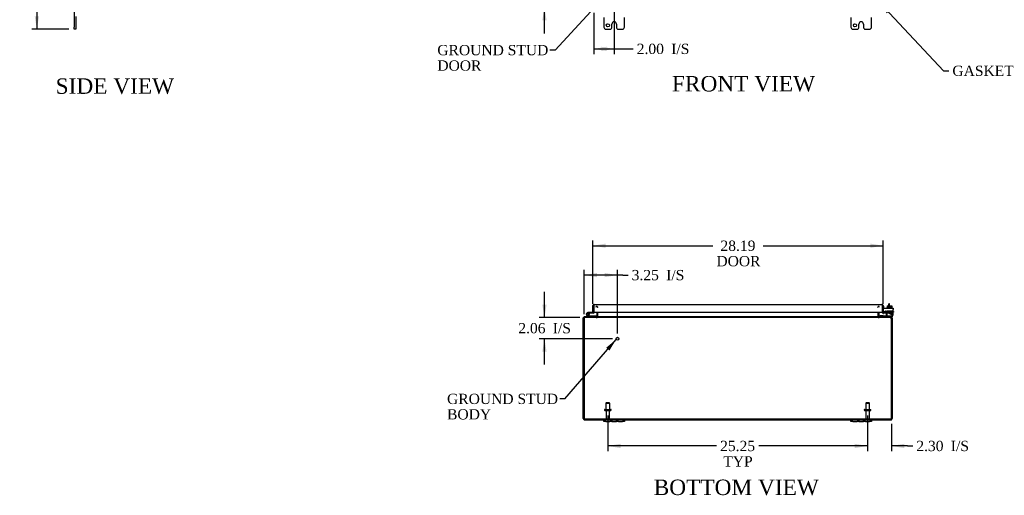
# Model space of a CAD drawing. Header units: inches. Extents: x 15 to 237, y 5 to 158.
# Tile 1 of 9: x 16 to 112, y 5 to 51. Entities that reach past the tile are written whole.
import ezdxf
from ezdxf.enums import TextEntityAlignment as Align

# ---------------------------------------------------------------- set-up
doc = ezdxf.new("R2010")
doc.units = ezdxf.units.IN
doc.header["$MEASUREMENT"] = 0
for name, color, linetype in [('COM40153-1', 7, 'CONTINUOUS'), ('COM40153-2', 7, 'CONTINUOUS'), ('COM42667', 7, 'CONTINUOUS'), ('COM42780', 7, 'CONTINUOUS'), ('COM48455', 7, 'CONTINUOUS'), ('COM71782-5', 7, 'CONTINUOUS'), ('DEFAULT', 7, 'CONTINUOUS'), ('FET07710', 7, 'CONTINUOUS'), ('HNG10620-44B', 7, 'CONTINUOUS'), ('HNG10620-44C', 7, 'CONTINUOUS'), ('HNG10620-44P', 7, 'CONTINUOUS'), ('SCC19011', 7, 'CONTINUOUS'), ('STD21878', 7, 'CONTINUOUS'), ('STD26094', 7, 'CONTINUOUS'), ('WAF25035', 7, 'CONTINUOUS')]:
    doc.layers.add(name, color=color, linetype=linetype)
doc.styles.add('SEACAD_TIMES_NEW_ROMAN', font='times.ttf')

# ---------------------------------------------------------------- blocks, each defined once
blk = doc.blocks.new('SEANNOT_GROUP1')
at = {"layer": 'DEFAULT', "linetype": 'Continuous'}
blk.add_hatch(color=136, dxfattribs=at).paths.add_polyline_path([(73.154, 18.947), (73.814, 20.029), (72.839, 19.219)])
at = {"layer": 'DEFAULT', "color": 136, "linetype": 'Continuous'}
blk.add_line((68.825, 14.251), (68.325, 14.251), dxfattribs=at)
blk.add_lwpolyline([(68.825, 14.251), (73.814, 20.029)], dxfattribs=at)
at = {"layer": 'DEFAULT', "color": 136, "linetype": 'Continuous', "style": 'SEACAD_TIMES_NEW_ROMAN'}
for s, p in [('GROUND STUD', (57.382, 14.751)), ('BODY', (57.382, 13.251))]:
    blk.add_text(s, height=1, dxfattribs=at).set_placement(p, align=Align.TOP_LEFT)
blk = doc.blocks.new('SEANNOT_GROUP2')
at = {"layer": 'DEFAULT', "linetype": 'Continuous'}
blk.add_hatch(color=136, dxfattribs=at).paths.add_polyline_path([(72.954, 53.348), (73.647, 54.409), (72.648, 53.63)])
at = {"layer": 'DEFAULT', "color": 136, "linetype": 'Continuous'}
blk.add_line((67.881, 48.142), (67.381, 48.142), dxfattribs=at)
blk.add_lwpolyline([(67.881, 48.142), (73.647, 54.409)], dxfattribs=at)
at = {"layer": 'DEFAULT', "color": 136, "linetype": 'Continuous', "style": 'SEACAD_TIMES_NEW_ROMAN'}
for s, p in [('GROUND STUD', (56.438, 48.642)), ('DOOR', (56.438, 47.142))]:
    blk.add_text(s, height=1, dxfattribs=at).set_placement(p, align=Align.TOP_LEFT)
blk = doc.blocks.new('SEANNOT_GROUP3')
at = {"layer": 'DEFAULT', "linetype": 'Continuous'}
blk.add_hatch(color=136, dxfattribs=at).paths.add_polyline_path([(100.4, 52.005), (99.393, 52.774), (100.097, 51.72)])
at = {"layer": 'DEFAULT', "color": 136, "linetype": 'Continuous'}
blk.add_line((105.627, 46.13), (106.127, 46.13), dxfattribs=at)
blk.add_lwpolyline([(105.627, 46.13), (99.393, 52.774)], dxfattribs=at)
at = {"layer": 'DEFAULT', "color": 136, "linetype": 'Continuous', "style": 'SEACAD_TIMES_NEW_ROMAN'}
blk.add_text('GASKET', height=1, dxfattribs=at).set_placement((106.477, 46.63), align=Align.TOP_LEFT)
blk = doc.blocks.new('GDIMGGROUP1')
at = {"layer": 'DEFAULT', "linetype": 'Continuous'}
for points in [[(66.637, 55.52), (66.846, 54.27), (67.054, 55.52)], [(66.637, 51.02), (67.054, 51.02), (66.846, 52.27)]]:
    blk.add_hatch(color=136, dxfattribs=at).paths.add_polyline_path(points)
at = {"layer": 'DEFAULT', "color": 136, "linetype": 'Continuous'}
for p, q in [((66.846, 54.27), (66.846, 56.77)), ((73.126, 54.27), (66.346, 54.27)), ((71.126, 52.27), (66.346, 52.27)), ((66.846, 49.77), (66.846, 52.27))]:
    blk.add_line(p, q, dxfattribs=at)
at = {"layer": 'DEFAULT', "color": 136, "linetype": 'Continuous', "style": 'SEACAD_TIMES_NEW_ROMAN'}
for s, p in [('2.00', (64.304, 53.77)), ('I/S', (67.658, 53.77))]:
    blk.add_text(s, height=1, dxfattribs=at).set_placement(p, align=Align.TOP_LEFT)
blk = doc.blocks.new('GDIMGGROUP3')
at = {"layer": 'DEFAULT', "linetype": 'Continuous'}
for points in [[(17.324, 99.175), (17.741, 99.175), (17.533, 100.425)], [(17.324, 51.425), (17.533, 50.175), (17.741, 51.425)]]:
    blk.add_hatch(color=136, dxfattribs=at).paths.add_polyline_path(points)
at = {"layer": 'DEFAULT', "color": 136, "linetype": 'Continuous'}
for p, q in [((20.642, 100.425), (17.033, 100.425)), ((17.533, 100.425), (17.533, 76.15)), ((17.533, 74.8), (17.533, 50.175)), ((20.642, 50.175), (17.033, 50.175))]:
    blk.add_line(p, q, dxfattribs=at)
at = {"layer": 'DEFAULT', "color": 136, "linetype": 'Continuous', "style": 'SEACAD_TIMES_NEW_ROMAN'}
blk.add_text('50.25', height=1, dxfattribs=at).set_placement((15.827, 75.8), align=Align.TOP_LEFT)
blk = doc.blocks.new('GDIMGGROUP4')
at = {"layer": 'DEFAULT', "linetype": 'Continuous'}
for points in [[(74.242, 9.468), (74.242, 9.885), (72.992, 9.676)], [(96.992, 9.468), (98.242, 9.676), (96.992, 9.885)]]:
    blk.add_hatch(color=136, dxfattribs=at).paths.add_polyline_path(points)
at = {"layer": 'DEFAULT', "color": 136, "linetype": 'Continuous'}
for p, q in [((72.992, 12.633), (72.992, 9.176)), ((98.242, 12.633), (98.242, 9.176)), ((83.561, 9.676), (72.992, 9.676)), ((98.242, 9.676), (87.673, 9.676))]:
    blk.add_line(p, q, dxfattribs=at)
at = {"layer": 'DEFAULT', "color": 136, "linetype": 'Continuous', "style": 'SEACAD_TIMES_NEW_ROMAN'}
for s, p in [('25.25', (83.911, 10.176)), ('TYP', (84.219, 8.676))]:
    blk.add_text(s, height=1, dxfattribs=at).set_placement(p, align=Align.TOP_LEFT)
blk = doc.blocks.new('GDIMGGROUP11')
at = {"layer": 'DEFAULT', "linetype": 'Continuous'}
for points in [[(72.804, 29.342), (71.554, 29.134), (72.804, 28.925)], [(98.492, 29.342), (98.492, 28.925), (99.742, 29.134)]]:
    blk.add_hatch(color=136, dxfattribs=at).paths.add_polyline_path(points)
at = {"layer": 'DEFAULT', "color": 136, "linetype": 'Continuous'}
for p, q in [((71.554, 23.483), (71.554, 29.634)), ((71.554, 29.134), (83.201, 29.134)), ((88.095, 29.134), (99.742, 29.134)), ((99.742, 23.497), (99.742, 29.634))]:
    blk.add_line(p, q, dxfattribs=at)
at = {"layer": 'DEFAULT', "color": 136, "linetype": 'Continuous', "style": 'SEACAD_TIMES_NEW_ROMAN'}
for s, p in [('28.19', (83.942, 29.634)), ('DOOR', (83.551, 28.134))]:
    blk.add_text(s, height=1, dxfattribs=at).set_placement(p, align=Align.TOP_LEFT)
blk = doc.blocks.new('GDIMGGROUP14')
at = {"layer": 'DEFAULT', "linetype": 'Continuous'}
for points in [[(96.992, 9.468), (98.242, 9.676), (96.992, 9.885)], [(101.795, 9.468), (101.795, 9.885), (100.545, 9.676)]]:
    blk.add_hatch(color=136, dxfattribs=at).paths.add_polyline_path(points)
at = {"layer": 'DEFAULT', "color": 136, "linetype": 'Continuous'}
for p, q in [((98.242, 12.633), (98.242, 9.176)), ((100.545, 11.832), (100.545, 9.176)), ((98.242, 9.676), (95.742, 9.676)), ((102.12, 9.676), (100.545, 9.676)), ((102.12, 9.676), (102.62, 9.676))]:
    blk.add_line(p, q, dxfattribs=at)
at = {"layer": 'DEFAULT', "color": 136, "linetype": 'Continuous', "style": 'SEACAD_TIMES_NEW_ROMAN'}
for s, p in [('2.30', (102.97, 10.176)), ('I/S', (106.324, 10.176))]:
    blk.add_text(s, height=1, dxfattribs=at).set_placement(p, align=Align.TOP_LEFT)
blk = doc.blocks.new('GDIMGGROUP15')
at = {"layer": 'DEFAULT', "linetype": 'Continuous'}
for points in [[(72.876, 48.052), (72.876, 48.469), (71.626, 48.261)], [(72.376, 48.052), (73.626, 48.261), (72.376, 48.469)]]:
    blk.add_hatch(color=136, dxfattribs=at).paths.add_polyline_path(points)
at = {"layer": 'DEFAULT', "color": 136, "linetype": 'Continuous'}
for p, q in [((73.626, 53.77), (73.626, 47.761)), ((71.626, 51.77), (71.626, 47.761)), ((71.626, 48.261), (74.959, 48.261)), ((74.959, 48.261), (75.459, 48.261))]:
    blk.add_line(p, q, dxfattribs=at)
at = {"layer": 'DEFAULT', "color": 136, "linetype": 'Continuous', "style": 'SEACAD_TIMES_NEW_ROMAN'}
for s, p in [('I/S', (79.163, 48.761)), ('2.00', (75.809, 48.761))]:
    blk.add_text(s, height=1, dxfattribs=at).set_placement(p, align=Align.TOP_LEFT)
blk = doc.blocks.new('GDIMGGROUP16')
at = {"layer": 'DEFAULT', "linetype": 'Continuous'}
for points in [[(71.939, 26.488), (70.689, 26.28), (71.939, 26.072)], [(72.689, 26.488), (72.689, 26.072), (73.939, 26.28)]]:
    blk.add_hatch(color=136, dxfattribs=at).paths.add_polyline_path(points)
at = {"layer": 'DEFAULT', "color": 136, "linetype": 'Continuous'}
for p, q in [((70.689, 22.498), (70.689, 26.78)), ((74.468, 26.28), (70.689, 26.28)), ((73.939, 20.592), (73.939, 26.78)), ((74.468, 26.28), (74.968, 26.28))]:
    blk.add_line(p, q, dxfattribs=at)
at = {"layer": 'DEFAULT', "color": 136, "linetype": 'Continuous', "style": 'SEACAD_TIMES_NEW_ROMAN'}
for s, p in [('3.25', (75.318, 26.78)), ('I/S', (78.672, 26.78))]:
    blk.add_text(s, height=1, dxfattribs=at).set_placement(p, align=Align.TOP_LEFT)
blk = doc.blocks.new('GDIMGGROUP17')
at = {"layer": 'DEFAULT', "linetype": 'Continuous'}
for points in [[(66.637, 23.402), (66.846, 22.152), (67.054, 23.402)], [(66.637, 18.842), (67.054, 18.842), (66.846, 20.092)]]:
    blk.add_hatch(color=136, dxfattribs=at).paths.add_polyline_path(points)
at = {"layer": 'DEFAULT', "color": 136, "linetype": 'Continuous'}
for p, q in [((66.846, 22.152), (66.846, 24.652)), ((70.295, 22.152), (66.346, 22.152)), ((73.439, 20.092), (66.346, 20.092)), ((66.846, 17.592), (66.846, 20.092))]:
    blk.add_line(p, q, dxfattribs=at)
at = {"layer": 'DEFAULT', "color": 136, "linetype": 'Continuous', "style": 'SEACAD_TIMES_NEW_ROMAN'}
for s, p in [('2.06', (64.304, 21.622)), ('I/S', (67.658, 21.622))]:
    blk.add_text(s, height=1, dxfattribs=at).set_placement(p, align=Align.TOP_LEFT)

msp = doc.modelspace()

# ---------------------------------------------------------------- linework, layer by layer
at = {"layer": 'COM40153-1', "color": 7}
for p, q in [((100.295, 23.296), (100.295, 23.474)), ((100.367, 23.474), (100.295, 23.474)), ((100.367, 23.296), (100.367, 23.474))]:
    msp.add_line(p, q, dxfattribs=at)
at = {"layer": 'COM40153-2', "color": 7}
for p, q in [((99.814, 23.262), (99.742, 23.262)), ((99.814, 23.07), (99.814, 23.262)), ((100.027, 22.662), (99.868, 22.662)), ((100.019, 22.734), (99.915, 22.734)), ((100.742, 22.734), (100.713, 22.734)), ((100.713, 22.662), (100.742, 22.662)), ((100.742, 22.734), (100.742, 22.662))]:
    msp.add_line(p, q, dxfattribs=at)
msp.add_arc((99.85, 22.77), 0.108, 180, 186.85453, dxfattribs=at)
at = {"layer": 'COM42667', "color": 7}
for p, q in [((99.743, 23.07), (100.713, 23.07)), ((99.743, 22.927), (99.743, 23.07)), ((100.713, 23.07), (100.713, 22.927)), ((99.743, 22.927), (99.743, 22.671)), ((99.857, 22.644), (99.916, 22.736)), ((100.027, 22.704), (100.027, 22.444)), ((100.376, 22.532), (100.491, 22.694)), ((100.376, 22.504), (100.376, 22.532)), ((100.486, 22.504), (100.376, 22.504)), ((100.486, 22.645), (100.407, 22.532)), ((100.407, 22.532), (100.486, 22.532)), ((100.486, 22.532), (100.486, 22.645)), ((100.486, 22.444), (100.486, 22.504)), ((100.516, 22.444), (100.486, 22.444)), ((100.491, 22.694), (100.516, 22.694)), ((100.516, 22.694), (100.516, 22.532)), ((100.516, 22.532), (100.55, 22.532)), ((100.55, 22.504), (100.516, 22.504)), ((100.516, 22.504), (100.516, 22.444)), ((100.55, 22.532), (100.55, 22.504)), ((100.713, 22.444), (100.713, 22.927))]:
    msp.add_line(p, q, dxfattribs=at)
for centre, radius, start, end in [((99.803, 22.671), 0.06, 180, 202.199), ((99.967, 22.704), 0.06, 0, 147.15449), ((100.152, 22.444), 0.125, 180, 270), ((100.588, 22.444), 0.125, 270, 0)]:
    msp.add_arc(centre, radius, start, end, dxfattribs=at)
at = {"layer": 'COM42780', "color": 7}
for p, q in [((99.314, 22.316), (99.381, 22.383)), ((99.314, 22.316), (99.365, 22.266)), ((99.381, 22.383), (99.432, 22.333)), ((99.466, 22.319), (100.364, 22.319)), ((99.499, 22.318), (99.499, 22.319)), ((99.559, 22.318), (99.499, 22.318)), ((99.559, 22.318), (99.559, 22.319)), ((99.587, 22.318), (99.559, 22.318)), ((99.587, 22.318), (99.587, 22.319)), ((99.749, 22.318), (99.587, 22.318)), ((99.7, 22.318), (99.7, 22.319)), ((99.749, 22.318), (99.749, 22.319)), ((100.114, 22.796), (100.614, 22.796)), ((100.114, 22.71), (100.114, 22.796)), ((100.114, 22.656), (100.114, 22.71)), ((100.114, 22.71), (100.114, 22.24)), ((100.114, 22.701), (100.614, 22.701)), ((100.169, 22.701), (100.169, 22.606)), ((100.169, 22.606), (100.559, 22.606)), ((100.239, 22.796), (100.239, 22.606)), ((100.258, 22.796), (100.258, 22.606)), ((100.364, 22.319), (100.614, 22.319)), ((100.471, 22.606), (100.471, 22.796)), ((100.489, 22.796), (100.489, 22.606)), ((100.614, 22.224), (100.509, 22.224)), ((100.559, 22.606), (100.559, 22.701)), ((100.614, 22.656), (100.614, 22.796)), ((100.614, 22.366), (100.614, 22.656)), ((100.614, 22.322), (100.614, 22.366)), ((100.614, 22.319), (100.614, 22.322)), ((100.614, 22.319), (100.614, 22.224))]:
    msp.add_line(p, q, dxfattribs=at)
for radius in [0.143, 0.048]:
    msp.add_arc((99.466, 22.367), radius, 225, 270, dxfattribs=at)
msp.add_ellipse((99.864, 23.324), major_axis=(0, -14.322), ratio=0.017455, start_param=1.503851, end_param=1.524085, dxfattribs=at)
for points, knots in [([(100.106, 22.319), (100.107, 22.319), (100.109, 22.32), (100.11, 22.324), (100.111, 22.325), (100.111, 22.326)], [0, 0, 0, 0, 0.25, 0.25, 0.3597521, 0.3597521, 0.3597521, 0.3597521]), ([(100.114, 22.24), (100.114, 22.234), (100.113, 22.231), (100.111, 22.225), (100.108, 22.224), (100.106, 22.224)], [0, 0, 0, 0, 0.5, 0.5, 1, 1, 1, 1]), ([(100.111, 22.326), (100.111, 22.326), (100.111, 22.327), (100.111, 22.328), (100.112, 22.33), (100.113, 22.337), (100.113, 22.342), (100.113, 22.354), (100.113, 22.36), (100.113, 22.366)], [0.3597521, 0.3597521, 0.3597521, 0.3597521, 0.375, 0.375, 0.5, 0.5, 0.75, 0.75, 1, 1, 1, 1])]:
    msp.add_open_spline(points, degree=3, knots=knots, dxfattribs=at)
at = {"layer": 'COM48455', "color": 7}
for p, q in [((71.884, 23.165), (71.884, 23.237)), ((71.933, 23.165), (71.933, 23.237)), ((71.969, 23.159), (71.986, 23.166)), ((72.017, 23.141), (72.017, 23.166)), ((99.217, 23.141), (99.217, 23.166)), ((99.266, 23.159), (99.249, 23.166)), ((99.302, 23.165), (99.302, 23.237)), ((99.35, 23.165), (99.35, 23.237)), ((70.689, 22.116), (70.617, 22.116)), ((70.617, 21.998), (70.617, 22.116)), ((70.689, 22.116), (70.689, 21.998)), ((70.706, 22.146), (70.725, 22.152)), ((70.725, 22.224), (70.795, 22.224)), ((70.725, 22.152), (70.725, 22.224)), ((70.795, 22.152), (70.725, 22.152)), ((70.795, 22.152), (70.762, 22.146)), ((70.795, 22.152), (70.795, 22.224)), ((100.44, 22.224), (70.795, 22.224)), ((100.44, 22.152), (70.795, 22.152)), ((71.884, 22.224), (71.884, 22.152)), ((71.919, 22.25), (71.981, 22.232)), ((71.92, 22.667), (71.92, 22.26)), ((71.943, 22.224), (71.943, 22.152)), ((71.981, 22.232), (71.988, 22.23)), ((71.992, 22.667), (71.992, 22.26)), ((72.017, 22.26), (72.017, 22.667)), ((72.017, 22.25), (72.017, 22.26)), ((72.017, 22.25), (72.017, 22.23)), ((99.217, 22.667), (99.217, 22.26)), ((99.217, 22.26), (99.217, 22.25)), ((99.217, 22.25), (99.217, 22.23)), ((99.242, 22.667), (99.242, 22.26)), ((99.253, 22.232), (99.247, 22.23)), ((99.316, 22.25), (99.253, 22.232)), ((99.291, 22.224), (99.291, 22.152)), ((99.314, 22.667), (99.314, 22.26)), ((99.35, 22.224), (99.35, 22.152)), ((100.509, 22.224), (100.44, 22.224)), ((100.44, 22.152), (100.44, 22.224)), ((100.44, 22.152), (100.473, 22.146)), ((100.509, 22.152), (100.44, 22.152)), ((100.473, 22.146), (100.44, 22.152)), ((100.509, 22.152), (100.509, 22.224)), ((100.509, 22.152), (100.529, 22.146)), ((100.545, 22.116), (100.617, 22.116)), ((100.545, 21.998), (100.545, 22.116)), ((100.617, 22.116), (100.617, 21.998)), ((70.617, 12.332), (70.617, 21.998)), ((70.689, 12.332), (70.689, 21.998)), ((70.689, 21.998), (70.689, 12.332)), ((100.545, 21.998), (100.545, 12.332)), ((100.545, 12.332), (100.545, 21.998)), ((100.617, 21.998), (100.617, 12.332)), ((70.689, 12.23), (70.689, 12.332)), ((70.689, 12.332), (70.689, 12.23)), ((70.725, 12.296), (100.509, 12.296)), ((70.725, 12.296), (70.725, 12.224)), ((70.725, 12.224), (72.617, 12.224)), ((74.617, 12.224), (96.617, 12.224)), ((98.617, 12.224), (100.509, 12.224)), ((100.509, 12.296), (100.509, 12.224)), ((100.545, 12.23), (100.545, 12.332)), ((100.545, 12.332), (100.545, 12.23))]:
    msp.add_line(p, q, dxfattribs=at)
for centre, radius, start, end in [((71.884, 23.129), 0.108, 19.78209, 90), ((71.884, 23.129), 0.108, 13.01739, 19.78209), ((99.35, 23.129), 0.108, 160.21791, 166.98261), ((99.35, 23.129), 0.108, 90, 160.21791), ((70.725, 22.116), 0.108, 122.6431, 180), ((70.725, 22.115), 0.109, 90.0913, 122.55179), ((70.725, 22.116), 0.036, 122.6431, 180), ((70.939, 21.998), 0.25, 151.84537, 180), ((70.794, 22.055), 0.0967, 109.5275, 141.02085), ((70.799, 22.176), 0.0479, 94.85782, 140.20267), ((71.884, 22.26), 0.036, 270.0001, 343.77941), ((71.884, 22.26), 0.108, 269.99999, 343.77952), ((71.884, 22.26), 0.036, 343.77952, 360), ((71.935, 22.366), 0.142, 273.34422, 305.31066), ((71.884, 22.26), 0.108, 343.77952, 360), ((99.3, 22.366), 0.142, 234.68933, 266.65579), ((99.35, 22.26), 0.108, 180, 196.22048), ((99.35, 22.26), 0.108, 196.22048, 270), ((99.35, 22.26), 0.036, 180, 196.22048), ((99.35, 22.26), 0.036, 196.22059, 269.9999), ((100.436, 22.176), 0.0479, 39.79733, 85.14218), ((100.436, 22.176), 0.0479, 39.79733, 85.14218), ((100.301, 22.07), 0.219, 11.9896, 38.4732), ((100.44, 22.055), 0.0967, 38.97915, 70.4725), ((100.509, 22.115), 0.109, 57.44821, 89.9087), ((100.295, 21.998), 0.25, 0, 28.15463), ((100.509, 22.116), 0.036, 0, 57.3569), ((100.509, 22.116), 0.108, 0, 57.3569), ((70.725, 12.332), 0.108, 180, 250.52878), ((70.725, 12.332), 0.036, 180, 270), ((70.725, 12.332), 0.108, 250.52878, 270), ((100.509, 12.332), 0.036, 270, 360), ((100.509, 12.332), 0.108, 270, 289.47122), ((100.509, 12.332), 0.108, 289.47122, 360)]:
    msp.add_arc(centre, radius, start, end, dxfattribs=at)
for centre, major_axis, start_param, end_param in [((70.725, 12.332), (0, 0.036), 1.570796, 3.141593), ((70.725, 12.332), (0, 0.108), 2.801756, 3.141593), ((100.509, 12.332), (0, 0.036), 3.141593, 4.712389), ((100.509, 12.332), (0, 0.108), 3.141593, 3.48143)]:
    msp.add_ellipse(centre, major_axis=major_axis, ratio=0.997813, start_param=start_param, end_param=end_param, dxfattribs=at)
for points, knots in [([(72.017, 23.166), (72.01, 23.176), (72.003, 23.186), (71.989, 23.203), (71.982, 23.211), (71.968, 23.224), (71.961, 23.229), (71.947, 23.235), (71.94, 23.237), (71.933, 23.237)], [0, 0, 0, 0, 0.25, 0.25, 0.5, 0.5, 0.75, 0.75, 1, 1, 1, 1]), ([(71.975, 23.217), (71.982, 23.211), (71.989, 23.203), (72.003, 23.186), (72.01, 23.176), (72.017, 23.166)], [0.5, 0.5, 0.5, 0.5, 0.75, 0.75, 1, 1, 1, 1]), ([(99.302, 23.237), (99.295, 23.237), (99.288, 23.235), (99.274, 23.229), (99.267, 23.224), (99.253, 23.211), (99.246, 23.203), (99.232, 23.186), (99.224, 23.176), (99.217, 23.166)], [0, 0, 0, 0, 0.25, 0.25, 0.5, 0.5, 0.75, 0.75, 1, 1, 1, 1]), ([(70.762, 22.207), (70.761, 22.206), (70.759, 22.204), (70.756, 22.2), (70.752, 22.196), (70.75, 22.191), (70.747, 22.187), (70.744, 22.182), (70.741, 22.176), (70.737, 22.168), (70.733, 22.158), (70.729, 22.146), (70.725, 22.135), (70.722, 22.126), (70.72, 22.119), (70.719, 22.116)], [0, 0, 0, 0, 0.058508, 0.117588, 0.177234, 0.23744, 0.298196, 0.359495, 0.421327, 0.483683, 0.609872, 0.738031, 0.824554, 0.911887, 1, 1, 1, 1]), ([(72.017, 22.23), (72.011, 22.219), (72.005, 22.208), (71.993, 22.189), (71.986, 22.181), (71.974, 22.167), (71.968, 22.161), (71.956, 22.154), (71.949, 22.152), (71.943, 22.152)], [0, 0, 0, 0, 0.25, 0.25, 0.5, 0.5, 0.75, 0.75, 1, 1, 1, 1]), ([(71.943, 22.152), (71.949, 22.152), (71.956, 22.154), (71.968, 22.161), (71.974, 22.167), (71.986, 22.181), (71.993, 22.189), (72.005, 22.208), (72.011, 22.219), (72.017, 22.23)], [0, 0, 0, 0, 0.25, 0.25, 0.5, 0.5, 0.75, 0.75, 1, 1, 1, 1]), ([(99.217, 22.23), (99.224, 22.219), (99.23, 22.208), (99.242, 22.189), (99.248, 22.181), (99.261, 22.167), (99.267, 22.161), (99.279, 22.154), (99.285, 22.152), (99.291, 22.152)], [0, 0, 0, 0, 0.25, 0.25, 0.5, 0.5, 0.75, 0.75, 1, 1, 1, 1])]:
    msp.add_open_spline(points, degree=3, knots=knots, dxfattribs=at)
at = {"layer": 'COM71782-5', "color": 7}
for p, q in [((71.554, 22.639), (71.554, 23.326)), ((71.626, 23.428), (71.626, 23.326)), ((71.626, 23.326), (71.626, 23.428)), ((71.626, 22.639), (71.626, 23.326)), ((71.626, 23.326), (71.626, 22.667)), ((71.662, 23.434), (99.634, 23.434)), ((99.67, 23.326), (99.67, 23.428)), ((99.67, 23.428), (99.67, 23.326)), ((99.67, 22.667), (99.67, 23.326)), ((99.67, 23.326), (99.67, 22.667)), ((99.742, 23.326), (99.742, 22.667)), ((71.554, 22.639), (71.626, 22.639)), ((71.626, 22.667), (99.67, 22.667)), ((99.742, 22.667), (99.67, 22.667)), ((99.755, 22.639), (99.709, 22.584)), ((99.955, 22.662), (99.785, 22.632)), ((99.785, 22.632), (99.797, 22.561)), ((99.967, 22.591), (99.797, 22.561)), ((99.967, 22.591), (99.955, 22.662))]:
    msp.add_line(p, q, dxfattribs=at)
for centre, radius, start, end in [((71.662, 23.326), 0.108, 109.47122, 180), ((71.662, 23.326), 0.108, 90, 109.47122), ((99.634, 23.326), 0.108, 70.52878, 90), ((99.634, 23.326), 0.108, 0, 70.52878), ((99.778, 22.667), 0.108, 180, 230), ((99.778, 22.667), 0.108, 230.00006, 279.99994), ((99.778, 22.667), 0.036, 180, 230), ((99.778, 22.667), 0.036, 230, 280)]:
    msp.add_arc(centre, radius, start, end, dxfattribs=at)
for centre, start_param, end_param in [((71.662, 23.326), 3.141593, 3.48143), ((99.634, 23.326), 2.801756, 3.141593)]:
    msp.add_ellipse(centre, major_axis=(0, -0.108), ratio=0.997813, start_param=start_param, end_param=end_param, dxfattribs=at)
at = {"layer": 'FET07710', "color": 7}
for p, q in [((21.142, 52.488), (21.142, 50.363)), ((21.329, 51.408), (21.329, 50.363)), ((72.617, 51.3), (72.617, 50.363)), ((73.617, 50.893), (73.617, 50.893)), ((74.617, 50.363), (74.617, 51.3)), ((96.617, 51.3), (96.617, 50.363)), ((97.617, 50.893), (97.617, 50.893)), ((98.617, 50.363), (98.617, 51.3)), ((21.142, 50.175), (21.142, 50.363)), ((21.329, 50.175), (21.142, 50.175)), ((21.329, 50.363), (21.329, 50.175)), ((72.805, 50.175), (73.211, 50.175)), ((73.399, 50.363), (73.399, 50.675)), ((73.835, 50.675), (73.835, 50.363)), ((74.023, 50.175), (74.43, 50.175)), ((96.805, 50.175), (97.211, 50.175)), ((97.399, 50.363), (97.399, 50.675)), ((97.835, 50.675), (97.835, 50.363)), ((98.023, 50.175), (98.43, 50.175)), ((72.617, 12.037), (72.617, 12.224)), ((72.617, 12.224), (72.805, 12.224)), ((72.805, 12.037), (72.617, 12.037)), ((72.805, 12.224), (73.211, 12.224)), ((72.805, 12.037), (73.211, 12.037)), ((73.211, 12.224), (73.399, 12.224)), ((73.399, 12.037), (73.211, 12.037)), ((73.399, 12.224), (73.617, 12.224)), ((73.399, 12.224), (73.399, 12.037)), ((73.399, 12.037), (73.617, 12.037)), ((73.617, 12.224), (73.617, 12.224)), ((73.617, 12.224), (73.835, 12.224)), ((73.617, 12.037), (73.835, 12.037)), ((73.617, 12.037), (73.617, 12.037)), ((73.835, 12.037), (73.835, 12.224)), ((73.835, 12.224), (74.023, 12.224)), ((74.023, 12.037), (73.835, 12.037)), ((74.023, 12.224), (74.43, 12.224)), ((74.023, 12.037), (74.43, 12.037)), ((74.43, 12.224), (74.617, 12.224)), ((74.617, 12.037), (74.43, 12.037)), ((74.617, 12.224), (74.617, 12.037)), ((96.617, 12.037), (96.617, 12.224)), ((96.617, 12.224), (96.805, 12.224)), ((96.805, 12.037), (96.617, 12.037)), ((96.805, 12.224), (97.211, 12.224)), ((96.805, 12.037), (97.211, 12.037)), ((97.211, 12.224), (97.399, 12.224)), ((97.399, 12.037), (97.211, 12.037)), ((97.399, 12.224), (97.617, 12.224)), ((97.399, 12.224), (97.399, 12.037)), ((97.399, 12.037), (97.617, 12.037)), ((97.617, 12.224), (97.617, 12.224)), ((97.617, 12.224), (97.835, 12.224)), ((97.617, 12.037), (97.835, 12.037)), ((97.617, 12.037), (97.617, 12.037)), ((97.835, 12.037), (97.835, 12.224)), ((97.835, 12.224), (98.023, 12.224)), ((98.023, 12.037), (97.835, 12.037)), ((98.023, 12.224), (98.43, 12.224)), ((98.023, 12.037), (98.43, 12.037)), ((98.43, 12.224), (98.617, 12.224)), ((98.617, 12.037), (98.43, 12.037)), ((98.617, 12.224), (98.617, 12.037))]:
    msp.add_line(p, q, dxfattribs=at)
for centre in [(73.008, 50.55), (97.008, 50.55)]:
    msp.add_circle(centre, 0.156, dxfattribs=at)
for centre, radius, start, end in [((73.617, 50.675), 0.218, 90, 180), ((73.617, 50.675), 0.218, 0, 90), ((97.617, 50.675), 0.218, 90, 180), ((97.617, 50.675), 0.218, 0, 90), ((72.805, 50.363), 0.188, 180, 270), ((73.211, 50.363), 0.187, 270, 0), ((74.023, 50.363), 0.188, 180, 270), ((74.43, 50.363), 0.187, 270, 0), ((96.805, 50.363), 0.188, 180, 270), ((97.211, 50.363), 0.188, 270, 0), ((98.023, 50.363), 0.188, 180, 270), ((98.43, 50.363), 0.188, 270, 0)]:
    msp.add_arc(centre, radius, start, end, dxfattribs=at)
at = {"layer": 'HNG10620-44B', "color": 7}
for p, q in [((71.074, 22.25), (70.948, 22.377)), ((71.116, 22.293), (70.99, 22.419)), ((71.102, 22.338), (71.084, 22.396)), ((71.872, 22.284), (71.137, 22.284)), ((71.872, 22.224), (71.872, 22.284))]:
    msp.add_line(p, q, dxfattribs=at)
for centre, radius, start, end in [((71.056, 22.485), 0.154, 287.18186, 225), ((71.056, 22.485), 0.0938, 287.18186, 225), ((71.137, 22.313), 0.089, 225, 270), ((71.137, 22.313), 0.029, 225, 270)]:
    msp.add_arc(centre, radius, start, end, dxfattribs=at)
at = {"layer": 'HNG10620-44C', "color": 7}
for p, q in [((71.626, 23.119), (71.626, 23.119)), ((71.21, 22.639), (71.056, 22.639)), ((71.21, 22.579), (71.178, 22.579)), ((71.554, 22.639), (71.21, 22.639)), ((71.21, 22.639), (71.21, 22.579)), ((71.597, 22.579), (71.21, 22.579))]:
    msp.add_line(p, q, dxfattribs=at)
for centre, radius, start, end in [((71.056, 22.485), 0.154, 277.42813, 287.18186), ((71.597, 22.668), 0.089, 270, 0)]:
    msp.add_arc(centre, radius, start, end, dxfattribs=at)
at = {"layer": 'HNG10620-44P', "color": 7}
msp.add_circle((71.056, 22.485), 0.0938, dxfattribs=at)
at = {"layer": 'SCC19011', "color": 7}
for p, q in [((100.149, 23.296), (100.149, 23.115)), ((100.149, 23.296), (100.364, 23.296)), ((100.364, 23.296), (100.364, 23.115)), ((100.364, 23.296), (100.579, 23.296)), ((100.579, 23.296), (100.579, 23.115))]:
    msp.add_line(p, q, dxfattribs=at)
at = {"layer": 'STD21878', "color": 7}
for radius in [0.141, 0.125]:
    msp.add_circle((73.939, 20.092), radius, dxfattribs=at)
at = {"layer": 'STD26094', "color": 7}
for p, q in [((72.842, 13.858), (72.805, 13.821)), ((72.805, 13.821), (73.18, 13.821)), ((72.805, 13.821), (72.805, 13.233)), ((73.142, 13.858), (72.842, 13.858)), ((73.18, 13.821), (73.142, 13.858)), ((73.18, 13.233), (73.18, 13.821)), ((98.092, 13.858), (98.055, 13.821)), ((98.055, 13.821), (98.43, 13.821)), ((98.055, 13.821), (98.055, 13.233)), ((98.392, 13.858), (98.092, 13.858)), ((98.43, 13.821), (98.392, 13.858)), ((98.43, 13.233), (98.43, 13.821)), ((72.667, 13.203), (72.667, 13.163)), ((72.697, 13.233), (73.287, 13.233)), ((72.697, 13.133), (73.287, 13.133)), ((72.827, 13.133), (72.827, 12.356)), ((73.157, 12.356), (73.157, 13.133)), ((73.317, 13.163), (73.317, 13.203)), ((97.917, 13.203), (97.917, 13.163)), ((97.947, 13.233), (98.537, 13.233)), ((97.947, 13.133), (98.537, 13.133)), ((98.077, 13.133), (98.077, 12.356)), ((98.407, 12.356), (98.407, 13.133)), ((98.567, 13.163), (98.567, 13.203))]:
    msp.add_line(p, q, dxfattribs=at)
for centre, radius, start, end in [((72.697, 13.203), 0.03, 90, 180), ((72.697, 13.163), 0.03, 180, 270), ((73.287, 13.203), 0.03, 0, 90), ((73.287, 13.163), 0.03, 270, 0), ((97.947, 13.203), 0.03, 90, 180), ((97.947, 13.163), 0.03, 180, 270), ((98.537, 13.203), 0.03, 0, 90), ((98.537, 13.163), 0.03, 270, 0), ((72.887, 12.356), 0.06, 180, 270), ((73.097, 12.356), 0.06, 270, 0), ((98.137, 12.356), 0.06, 180, 270), ((98.347, 12.356), 0.06, 270, 0)]:
    msp.add_arc(centre, radius, start, end, dxfattribs=at)
at = {"layer": 'WAF25035', "color": 7}
for p, q in [((100.614, 23.115), (100.114, 23.115)), ((100.114, 23.115), (100.114, 23.07)), ((100.614, 23.07), (100.614, 23.115))]:
    msp.add_line(p, q, dxfattribs=at)

# ---------------------------------------------------------------- block references
at = {"layer": 'DEFAULT', "color": 7}
for name in ['GDIMGGROUP3', 'GDIMGGROUP1', 'SEANNOT_GROUP2', 'GDIMGGROUP15', 'SEANNOT_GROUP3', 'GDIMGGROUP11', 'GDIMGGROUP16', 'GDIMGGROUP17', 'SEANNOT_GROUP1', 'GDIMGGROUP4', 'GDIMGGROUP14']:
    msp.add_blockref(name, (0, 0), dxfattribs=at)

# ---------------------------------------------------------------- texts
at = {"layer": 'DEFAULT', "color": 7, "style": 'SEACAD_TIMES_NEW_ROMAN'}
for s, p in [('SIDE VIEW', (19.355, 45.394)), ('FRONT VIEW', (79.233, 45.624)), ('BOTTOM VIEW', (77.459, 6.407))]:
    msp.add_text(s, height=1.5, dxfattribs=at).set_placement(p, align=Align.TOP_LEFT)

doc.saveas('drawing.dxf')
